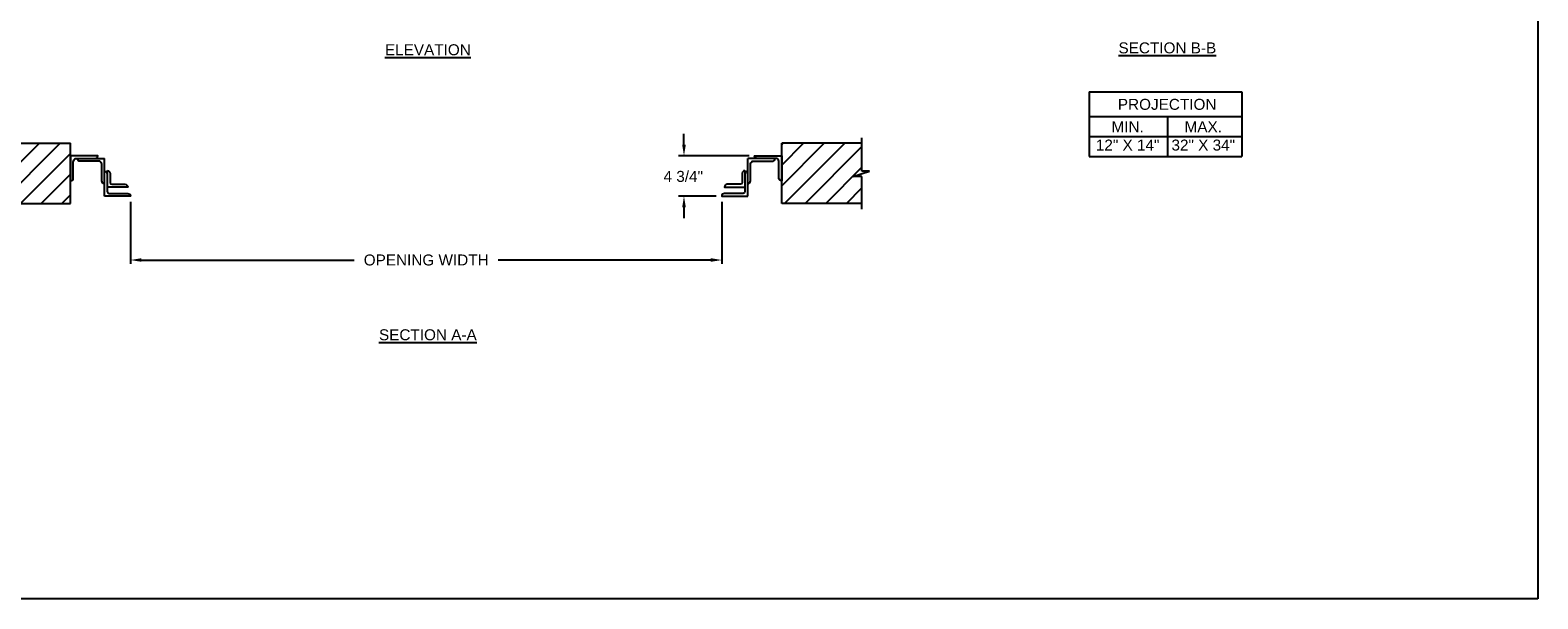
# Model space of a CAD drawing. Header units: inches. Extents: x 169.6 to 213.7, y 195.1 to 266.5.
# Tile 14 of 53: x 176.2 to 189.1, y 214.8 to 219.6. Entities that reach past the tile are written whole.
import ezdxf

# ---------------------------------------------------------------- set-up
doc = ezdxf.new("R2010")
doc.units = ezdxf.units.IN
doc.header["$LTSCALE"] = 0.25
doc.header["$MEASUREMENT"] = 0
doc.layers.add('ANNOTATIONS', color=1, linetype='Continuous')
doc.layers.add('CHAIN HOIST LH', color=7, linetype='Continuous')
doc.styles.add('ARIAL', font='arial.ttf', dxfattribs={"height": 0.09375})
doc.dimstyles.new('STANDARD$0', dxfattribs={"dimtxt": 0.09375, "dimasz": 0.09375, "dimexe": 0.03125, "dimexo": 0.046875, "dimgap": 0.09, "dimtad": 0, "dimtih": 1, "dimtoh": 1, "dimdec": 4, "dimzin": 0, "dimdsep": 46, "dimtxsty": 'ARIAL', "dimcen": 0.09, "dimadec": 0, "dimazin": 0, "dimtfac": 1, "dimtdec": 4, "dimtofl": 0, "dimtmove": 0, "dimatfit": 1, "dimfxl": 1, "dimtolj": 1, "dimtzin": 0, "dimarcsym": 0})
pattern_1 = [(45, (-19.06376, -38.68773), (-0.08838835, 0.08838835), [])]

# ---------------------------------------------------------------- blocks, each defined once
blk = doc.blocks.new('*D30')
at = {"layer": 'ANNOTATIONS', "color": 0, "lineweight": -2, "transparency": 16777216}
for p, q in [((181.748, 218.642), (181.748, 218.735)), ((182.305, 218.548), (181.701, 218.548)), ((182.025, 218.202), (181.701, 218.202)), ((181.748, 218.108), (181.748, 218.014))]:
    blk.add_line(p, q, dxfattribs=at)
at = {"layer": 'ANNOTATIONS', "color": 0, "transparency": 16777216}
for points in [[(181.733, 218.642), (181.764, 218.642), (181.748, 218.548)], [(181.733, 218.108), (181.764, 218.108), (181.748, 218.202)]]:
    blk.add_solid(points, dxfattribs=at)
at = {"layer": 'defpoints', "color": 0, "transparency": 16777216}
for p in [(182.352, 218.548), (181.748, 218.202), (182.072, 218.202)]:
    blk.add_point(p, dxfattribs=at)
at = {"layer": 'ANNOTATIONS', "color": 0, "transparency": 16777216, "insert": (181.742, 218.371), "char_height": 0.0938, "attachment_point": 5, "style": 'ARIAL'}
blk.add_mtext('\\A1;4 3/4"', dxfattribs=at)
blk = doc.blocks.new('*D31')
at = {"layer": 'ANNOTATIONS', "color": 0, "lineweight": -2, "transparency": 16777216}
for p, q in [((177.009, 218.155), (177.009, 217.625)), ((182.072, 218.155), (182.072, 217.625)), ((177.103, 217.656), (178.924, 217.656)), ((181.978, 217.656), (180.157, 217.656))]:
    blk.add_line(p, q, dxfattribs=at)
at = {"layer": 'ANNOTATIONS', "color": 0, "transparency": 16777216}
for points in [[(177.103, 217.672), (177.103, 217.641), (177.009, 217.656)], [(181.978, 217.672), (181.978, 217.641), (182.072, 217.656)]]:
    blk.add_solid(points, dxfattribs=at)
at = {"layer": 'defpoints', "color": 0, "transparency": 16777216}
for p in [(177.009, 218.202), (182.072, 218.202), (182.072, 217.656)]:
    blk.add_point(p, dxfattribs=at)
at = {"layer": 'ANNOTATIONS', "color": 0, "transparency": 16777216, "insert": (179.541, 217.656), "char_height": 0.09375, "attachment_point": 5, "style": 'ARIAL'}
blk.add_mtext('\\A1;OPENING WIDTH', dxfattribs=at)

msp = doc.modelspace()

# ---------------------------------------------------------------- hatches: boundary and pattern name
at = {"layer": 'CHAIN HOIST LH'}
h = msp.add_hatch(dxfattribs=at)
h.set_pattern_fill('ANSI31', color=256, style=0)
h.set_pattern_definition(pattern_1)
h.paths.add_polyline_path([(176.49639, 218.65474), (175.80889, 218.65474), (175.80889, 218.41754), (175.74478, 218.41754), (175.88685, 218.37063), (175.80889, 218.37063), (175.80889, 218.13911), (176.49639, 218.13911), (176.49639, 218.30162)])
h = msp.add_hatch(dxfattribs=at)
h.set_pattern_fill('ANSI31', color=256, style=0)
h.set_pattern_definition(pattern_1)
h.paths.add_polyline_path([(183.33644, 218.41754), (183.27233, 218.41754), (183.27233, 218.65474), (182.58483, 218.65474), (182.58483, 218.13911), (182.60301, 218.13911), (183.27233, 218.13911), (183.27233, 218.37063), (183.19437, 218.37063)])

# ---------------------------------------------------------------- linework, layer by layer
at = {"layer": 'ANNOTATIONS'}
for p, q in [((185.21618, 219.09413), (185.21618, 218.54276)), ((185.21618, 219.09413), (186.52395, 219.09413)), ((186.52395, 219.09413), (186.52395, 218.54276)), ((185.21618, 218.88266), (186.52395, 218.88266)), ((185.88903, 218.88266), (185.88903, 218.54276)), ((185.21618, 218.71271), (186.52395, 218.71271)), ((185.21618, 218.54276), (186.52395, 218.54276))]:
    msp.add_line(p, q, dxfattribs=at)
at = {"layer": 'CHAIN HOIST LH', "linetype": 'Continuous'}
for p, q in [((183.27233, 218.41754), (183.27233, 218.70161)), ((176.78723, 218.20197), (176.78723, 218.52445)), ((182.29399, 218.20197), (182.29399, 218.52445)), ((182.5457, 218.52445), (182.29399, 218.52445)), ((183.19437, 218.37063), (183.33644, 218.41754)), ((183.33644, 218.41754), (183.27233, 218.41754)), ((183.27233, 218.37063), (183.19437, 218.37063)), ((183.27233, 218.09224), (183.27233, 218.37063))]:
    msp.add_line(p, q, dxfattribs=at)
at = {"layer": 'CHAIN HOIST LH'}
for p, q in [((175.80889, 218.65474), (176.49639, 218.65474)), ((176.49639, 218.13911), (176.49639, 218.65474)), ((182.58483, 218.13911), (182.58483, 218.65474)), ((183.27233, 218.65474), (182.58483, 218.65474)), ((175.80889, 218.13911), (176.49639, 218.13911)), ((183.27233, 218.13911), (182.58483, 218.13911))]:
    msp.add_line(p, q, dxfattribs=at)
at = {"layer": 'CHAIN HOIST LH', "linetype": 'Continuous'}
for points in [[(176.70549, 218.52445, 0.41421356), (176.729, 218.54796), (176.49639, 218.54796), (176.49639, 218.33327, 0.41421356), (176.5199, 218.35678), (176.5199, 218.49275, -0.23306277), (176.53552, 218.52445), (176.78723, 218.52445)], [(182.37573, 218.52445, -0.41421356), (182.35222, 218.54796), (182.58483, 218.54796), (182.58483, 218.33327, -0.41421356), (182.56132, 218.35678), (182.56132, 218.49275, 0.23306277), (182.5457, 218.52445)], [(176.78723, 218.30975, -0.41421356), (176.76372, 218.33327), (176.76372, 218.46924, 0.23306277), (176.7481, 218.50094), (176.57813, 218.50094, -0.41421356), (176.55462, 218.52445)], [(176.81074, 218.42114), (176.81074, 218.2411, 0.41421356), (176.82637, 218.22548), (176.98585, 218.22548, -0.41421356), (177.00936, 218.20197), (176.78723, 218.20197)], [(176.78723, 218.41429, -0.41421356), (176.81074, 218.39078)], [(176.81074, 218.42114, -0.41421356), (176.83425, 218.39762), (176.83425, 218.31935, 0.41421356), (176.84988, 218.30373), (176.96234, 218.30373, -0.41421356), (176.98585, 218.28021), (176.81074, 218.28021)], [(182.27048, 218.42114), (182.27048, 218.2411, -0.41421356), (182.25485, 218.22548), (182.09537, 218.22548, 0.41421356), (182.07186, 218.20197), (182.29399, 218.20197)], [(182.27048, 218.42114, 0.41421356), (182.24697, 218.39762), (182.24697, 218.31935, -0.41421356), (182.23134, 218.30373), (182.11888, 218.30373, 0.41421356), (182.09537, 218.28021), (182.27048, 218.28021)], [(182.29399, 218.41429, 0.41421356), (182.27048, 218.39078)], [(182.29399, 218.30975, 0.41421356), (182.3175, 218.33327), (182.3175, 218.46924, -0.23306277), (182.33312, 218.50094), (182.50309, 218.50094, 0.41421356), (182.5266, 218.52445)]]:
    msp.add_lwpolyline(points, format="xyb", dxfattribs=at)
at = {"layer": 'defpoints'}
msp.add_lwpolyline([(189.05875, 214.75854), (169.58887, 214.75854), (169.58887, 227.49365), (189.05875, 227.49365)], close=True, dxfattribs=at)

# ---------------------------------------------------------------- texts
at = {"layer": 'ANNOTATIONS', "char_height": 0.09375, "attachment_point": 2, "style": 'ARIAL'}
for s, insert, width in [('{\\LELEVATION}', (179.55534, 219.50166), 3.0834986), ('{\\LSECTION B-B}', (185.88675, 219.51762), 1.3823677), ('{\\LSECTION A-A}', (179.55534, 217.06383), 1.3823677)]:
    msp.add_mtext(s, dxfattribs=dict(at, insert=insert, width=width))
for s, width, insert in [('PROJECTION ', 1.7594917, (185.88487, 219.0347)), ('MIN.\\P12" X 14" ', 0.6711642, (185.54675, 218.84271)), ('MAX.\\P32" X 34"', 0.6567117, (186.19418, 218.84271))]:
    msp.add_mtext_dynamic_manual_height_columns(s, width=width, gutter_width=1.36268, heights=[0], dxfattribs=dict(at, insert=insert))

# ---------------------------------------------------------------- dimensions: what is measured, and where the dimension line sits
at = {"layer": 'ANNOTATIONS'}
dim = msp.add_linear_dim(base=(181.74821, 218.20197), p1=(182.35222, 218.54796), p2=(182.07186, 218.20197), angle=90, text='4 3/4"', dimstyle='STANDARD$0', override={"dimtxt": 0.09375, "dimasz": 0.09375, "dimexe": 0.046875, "dimgap": 0.0625, "dimlunit": 4, "dimtxsty": 'ARIAL', "dimcen": 0.089844, "dimtmove": 2, "dimfxl": 0.18, "dimfrac": 2}, dxfattribs=at)
dim.commit()
dim.dimension.update_dxf_attribs({"geometry": '*D30', "text_midpoint": (181.74207, 218.37099), "dimtype": 160})
dim = msp.add_linear_dim(base=(182.07186, 217.65629), p1=(177.00936, 218.20197), p2=(182.07186, 218.20197), text='OPENING WIDTH', dimstyle='STANDARD$0', dxfattribs=at)
dim.commit()
dim.dimension.update_dxf_attribs({"geometry": '*D31', "text_midpoint": (179.54061, 217.65629)})

doc.saveas('drawing.dxf')
